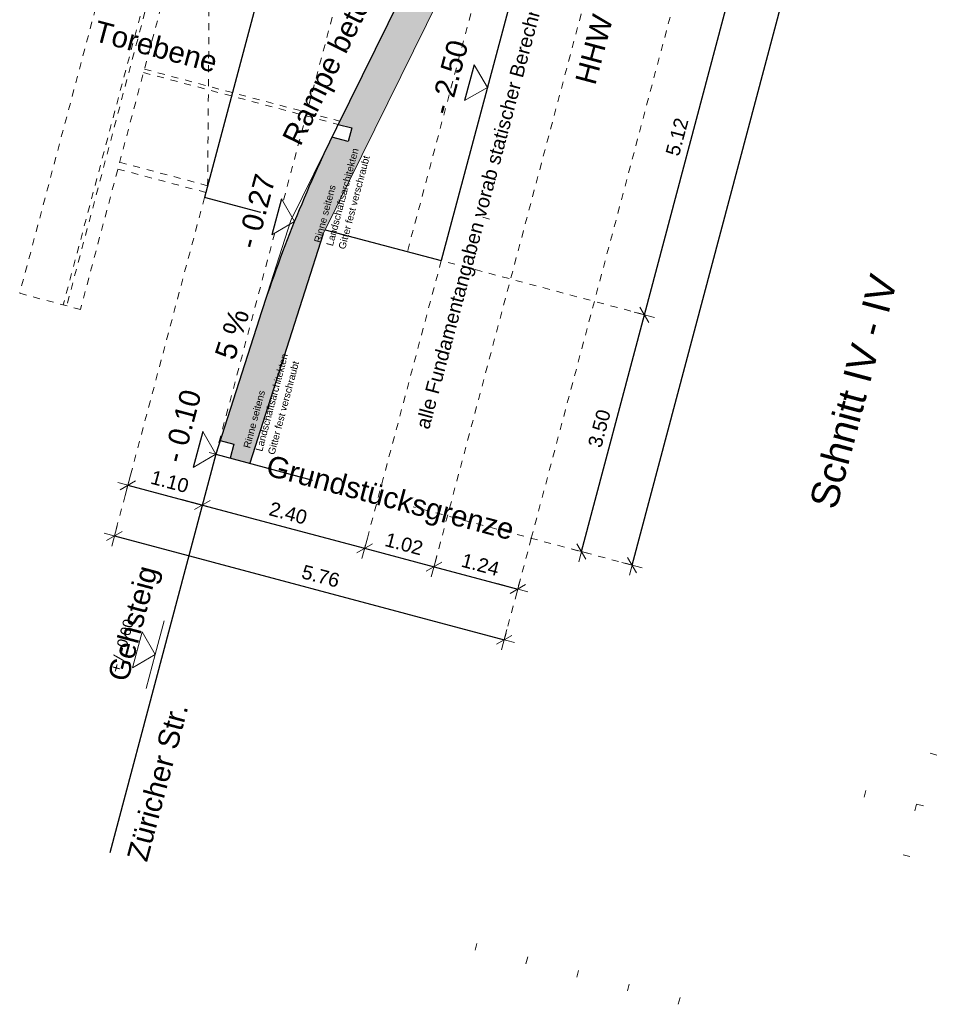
# Model space of a CAD drawing. Header units: metres. Extents: x 4462371 to 4462630, y 5328161 to 5328403.
# Tile 3 of 152: x 4462390 to 4462403, y 5328241 to 5328255. Entities that reach past the tile are written whole.
import ezdxf

# ---------------------------------------------------------------- set-up
doc = ezdxf.new("R2010")
doc.units = ezdxf.units.M
doc.header["$PDMODE"] = 65
doc.linetypes.add('AUSGEZOGEN', pattern=[0])
doc.linetypes.add('VERDECKT2_S2', pattern=[0.15, 0.1, -0.05])
doc.layers.add('Maßlinie_Allgemein', color=7, linetype='AUSGEZOGEN', lineweight=13)
doc.layers.add('Standard', color=7, linetype='AUSGEZOGEN', lineweight=13)
doc.styles.add('ARIAL', font='ARIAL.TTF')
doc.dimstyles.new('_DIMSTYLE_12', dxfattribs={"dimtxt": 0.2, "dimasz": 0.3, "dimexe": 0, "dimexo": 0, "dimgap": 0.1, "dimtad": 2, "dimrnd": 0.01, "dimzin": 4, "dimdsep": 46, "dimtxsty": 'ARIAL', "dimblk1": 'ALL_ML_STRICH', "dimblk2": 'ALL_ML_STRICH', "dimsah": 1, "dimcen": 0, "dimclrd": 7, "dimclre": 7, "dimclrt": 7, "dimadec": 0, "dimazin": 0, "dimtfac": 1, "dimtdec": 0, "dimtix": 1, "dimtmove": 2, "dimatfit": 3, "dimfxl": 0, "dimtzin": 0, "dimlwd": 0, "dimlwe": 13, "dimarcsym": 0})

# ---------------------------------------------------------------- blocks, each defined once
blk = doc.blocks.new('ALL_ML_STRICH')
at = {"color": 0, "linetype": 'ByBlock', "lineweight": -2}
for p, q in [((0, -0.5), (0, 0.5)), ((-1, 0), (0.5, 0)), ((-0.3, -0.3), (0.3, 0.3))]:
    blk.add_line(p, q, dxfattribs=at)
blk = doc.blocks.new('*D313')
at = {"layer": 'DEFPOINTS', "color": 7, "linetype": 'AUSGEZOGEN', "lineweight": 13}
for p in [(4462402.366, 5328265.408), (4462394.391, 5328248.019), (4462398.952, 5328246.804)]:
    blk.add_point(p, dxfattribs=at)
at = {"layer": 'Maßlinie_Allgemein', "color": 7, "linetype": 'AUSGEZOGEN', "lineweight": -2}
for p, q in [((4462398.952, 5328246.804), (4462403.805, 5328265.025)), ((4462403.805, 5328265.025), (4462403.805, 5328265.025)), ((4462398.952, 5328246.804), (4462398.952, 5328246.804))]:
    blk.add_line(p, q, dxfattribs=at)
at = {"layer": 'Maßlinie_Allgemein', "color": 7, "linetype": 'AUSGEZOGEN', "lineweight": 13, "xscale": 0.3, "yscale": 0.3, "zscale": 0.3}
for p, rotation in [((4462403.805, 5328265.025), 75.08618480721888), ((4462398.952, 5328246.804), 255.0861848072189)]:
    blk.add_blockref('ALL_ML_STRICH', p, dxfattribs=dict(at, rotation=rotation))
at = {"layer": 'Maßlinie_Allgemein', "color": 7, "linetype": 'AUSGEZOGEN', "lineweight": 13, "insert": (4462401.184, 5328255.973), "char_height": 0.2, "width": 1, "attachment_point": 5, "rotation": 75.0862, "style": 'ARIAL'}
blk.add_mtext('\\A1;{\\A1;{18.86\\H0.132000;\\S^ ;}}', dxfattribs=at)
blk = doc.blocks.new('*D316')
at = {"layer": 'DEFPOINTS', "color": 7, "linetype": 'AUSGEZOGEN', "lineweight": 13}
for p in [(4462395.291, 5328251.401), (4462394.391, 5328248.019), (4462398.228, 5328246.997)]:
    blk.add_point(p, dxfattribs=at)
at = {"layer": 'Maßlinie_Allgemein', "color": 7, "linetype": 'AUSGEZOGEN', "lineweight": -2}
for p, q in [((4462398.228, 5328246.997), (4462399.128, 5328250.379)), ((4462399.128, 5328250.379), (4462399.128, 5328250.379)), ((4462398.228, 5328246.997), (4462398.228, 5328246.997))]:
    blk.add_line(p, q, dxfattribs=at)
at = {"layer": 'Maßlinie_Allgemein', "color": 7, "linetype": 'AUSGEZOGEN', "lineweight": 13, "xscale": 0.3, "yscale": 0.3, "zscale": 0.3}
for p, rotation in [((4462399.128, 5328250.379), 75.08618481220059), ((4462398.228, 5328246.997), 255.0861848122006)]:
    blk.add_blockref('ALL_ML_STRICH', p, dxfattribs=dict(at, rotation=rotation))
at = {"layer": 'Maßlinie_Allgemein', "color": 7, "linetype": 'AUSGEZOGEN', "lineweight": 13, "insert": (4462398.485, 5328248.755), "char_height": 0.2, "width": 0.8, "attachment_point": 5, "rotation": 75.0862, "style": 'ARIAL'}
blk.add_mtext('\\A1;{\\A1;{3.50\\H0.132000;\\S^ ;}}', dxfattribs=at)
blk = doc.blocks.new('*D317')
at = {"layer": 'DEFPOINTS', "color": 7, "linetype": 'AUSGEZOGEN', "lineweight": 13}
for p in [(4462398.534, 5328255.832), (4462395.291, 5328251.401), (4462399.128, 5328250.379)]:
    blk.add_point(p, dxfattribs=at)
at = {"layer": 'Maßlinie_Allgemein', "color": 7, "linetype": 'AUSGEZOGEN', "lineweight": -2}
for p, q in [((4462399.128, 5328250.379), (4462400.445, 5328255.323)), ((4462400.445, 5328255.323), (4462400.445, 5328255.323)), ((4462399.128, 5328250.379), (4462399.128, 5328250.379))]:
    blk.add_line(p, q, dxfattribs=at)
at = {"layer": 'Maßlinie_Allgemein', "color": 7, "linetype": 'AUSGEZOGEN', "lineweight": 13, "xscale": 0.3, "yscale": 0.3, "zscale": 0.3}
for p, rotation in [((4462400.445, 5328255.323), 75.08618481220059), ((4462399.128, 5328250.379), 255.0861848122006)]:
    blk.add_blockref('ALL_ML_STRICH', p, dxfattribs=dict(at, rotation=rotation))
at = {"layer": 'Maßlinie_Allgemein', "color": 7, "linetype": 'AUSGEZOGEN', "lineweight": 13, "insert": (4462399.594, 5328252.918), "char_height": 0.2, "width": 0.8, "attachment_point": 5, "rotation": 75.0862, "style": 'ARIAL'}
blk.add_mtext('\\A1;{\\A1;{5.12\\H0.132000;\\S^ ;}}', dxfattribs=at)
blk = doc.blocks.new('*D326')
at = {"layer": 'DEFPOINTS', "color": 7, "linetype": 'AUSGEZOGEN', "lineweight": 13}
for p in [(4462392.847, 5328252.052), (4462391.754, 5328247.945), (4462392.837, 5328247.739)]:
    blk.add_point(p, dxfattribs=at)
at = {"layer": 'Maßlinie_Allgemein', "color": 7, "linetype": 'AUSGEZOGEN', "lineweight": -2}
for p, q in [((4462391.754, 5328247.945), (4462391.754, 5328247.945)), ((4462391.754, 5328247.945), (4462392.817, 5328247.662)), ((4462392.817, 5328247.662), (4462392.817, 5328247.662))]:
    blk.add_line(p, q, dxfattribs=at)
at = {"layer": 'Maßlinie_Allgemein', "color": 7, "linetype": 'AUSGEZOGEN', "lineweight": 13, "xscale": 0.3, "yscale": 0.3, "zscale": 0.3}
for p, rotation in [((4462391.754, 5328247.945), 165.08618514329), ((4462392.817, 5328247.662), 345.0861851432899)]:
    blk.add_blockref('ALL_ML_STRICH', p, dxfattribs=dict(at, rotation=rotation))
at = {"layer": 'Maßlinie_Allgemein', "color": 7, "linetype": 'AUSGEZOGEN', "lineweight": 13, "insert": (4462392.352, 5328247.996), "char_height": 0.2, "width": 0.8, "attachment_point": 5, "rotation": 345.0862, "style": 'ARIAL'}
blk.add_mtext('\\A1;{\\A1;{1.10\\H0.132000;\\S^ ;}}', dxfattribs=at)
blk = doc.blocks.new('*D327')
at = {"layer": 'DEFPOINTS', "color": 7, "linetype": 'AUSGEZOGEN', "lineweight": 13}
for p in [(4462396.228, 5328251.152), (4462392.817, 5328247.662), (4462392.837, 5328247.739)]:
    blk.add_point(p, dxfattribs=at)
at = {"layer": 'Maßlinie_Allgemein', "color": 7, "linetype": 'AUSGEZOGEN', "lineweight": -2}
for p, q in [((4462392.817, 5328247.662), (4462392.817, 5328247.662)), ((4462392.817, 5328247.662), (4462395.134, 5328247.045)), ((4462395.134, 5328247.045), (4462395.134, 5328247.045))]:
    blk.add_line(p, q, dxfattribs=at)
at = {"layer": 'Maßlinie_Allgemein', "color": 7, "linetype": 'AUSGEZOGEN', "lineweight": 13, "xscale": 0.3, "yscale": 0.3, "zscale": 0.3}
for p, rotation in [((4462392.817, 5328247.662), 165.08618514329), ((4462395.134, 5328247.045), 345.0861851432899)]:
    blk.add_blockref('ALL_ML_STRICH', p, dxfattribs=dict(at, rotation=rotation))
at = {"layer": 'Maßlinie_Allgemein', "color": 7, "linetype": 'AUSGEZOGEN', "lineweight": 13, "insert": (4462394.042, 5328247.546), "char_height": 0.2, "width": 0.8, "attachment_point": 5, "rotation": 345.0862, "style": 'ARIAL'}
blk.add_mtext('\\A1;{\\A1;{2.40\\H0.132000;\\S^ ;}}', dxfattribs=at)
blk = doc.blocks.new('*D328')
at = {"layer": 'DEFPOINTS', "color": 7, "linetype": 'AUSGEZOGEN', "lineweight": 13}
for p in [(4462398.534, 5328255.832), (4462396.228, 5328251.152), (4462395.134, 5328247.045)]:
    blk.add_point(p, dxfattribs=at)
at = {"layer": 'Maßlinie_Allgemein', "color": 7, "linetype": 'AUSGEZOGEN', "lineweight": -2}
for p, q in [((4462395.134, 5328247.045), (4462395.134, 5328247.045)), ((4462395.134, 5328247.045), (4462396.124, 5328246.781)), ((4462396.124, 5328246.781), (4462396.124, 5328246.781))]:
    blk.add_line(p, q, dxfattribs=at)
at = {"layer": 'Maßlinie_Allgemein', "color": 7, "linetype": 'AUSGEZOGEN', "lineweight": 13, "xscale": 0.3, "yscale": 0.3, "zscale": 0.3}
for p, rotation in [((4462395.134, 5328247.045), 165.08618514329), ((4462396.124, 5328246.781), 345.0861851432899)]:
    blk.add_blockref('ALL_ML_STRICH', p, dxfattribs=dict(at, rotation=rotation))
at = {"layer": 'Maßlinie_Allgemein', "color": 7, "linetype": 'AUSGEZOGEN', "lineweight": 13, "insert": (4462395.696, 5328247.106), "char_height": 0.2, "width": 0.8, "attachment_point": 5, "rotation": 345.0862, "style": 'ARIAL'}
blk.add_mtext('\\A1;{\\A1;{1.02\\H0.132000;\\S^ ;}}', dxfattribs=at)
blk = doc.blocks.new('*D329')
at = {"layer": 'DEFPOINTS', "color": 7, "linetype": 'AUSGEZOGEN', "lineweight": 13}
for p in [(4462400.389, 5328257.989), (4462398.534, 5328255.832), (4462396.124, 5328246.781)]:
    blk.add_point(p, dxfattribs=at)
at = {"layer": 'Maßlinie_Allgemein', "color": 7, "linetype": 'AUSGEZOGEN', "lineweight": -2}
for p, q in [((4462396.124, 5328246.781), (4462396.124, 5328246.781)), ((4462396.124, 5328246.781), (4462397.32, 5328246.463)), ((4462397.32, 5328246.463), (4462397.32, 5328246.463))]:
    blk.add_line(p, q, dxfattribs=at)
at = {"layer": 'Maßlinie_Allgemein', "color": 7, "linetype": 'AUSGEZOGEN', "lineweight": 13, "xscale": 0.3, "yscale": 0.3, "zscale": 0.3}
for p, rotation in [((4462396.124, 5328246.781), 165.08618514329), ((4462397.32, 5328246.463), 345.0861851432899)]:
    blk.add_blockref('ALL_ML_STRICH', p, dxfattribs=dict(at, rotation=rotation))
at = {"layer": 'Maßlinie_Allgemein', "color": 7, "linetype": 'AUSGEZOGEN', "lineweight": 13, "insert": (4462396.787, 5328246.812), "char_height": 0.2, "width": 0.8, "attachment_point": 5, "rotation": 345.0862, "style": 'ARIAL'}
blk.add_mtext('\\A1;{\\A1;{1.24\\H0.132000;\\S^ ;}}', dxfattribs=at)
blk = doc.blocks.new('*D330')
at = {"layer": 'DEFPOINTS', "color": 7, "linetype": 'AUSGEZOGEN', "lineweight": 13}
for p in [(4462400.389, 5328257.989), (4462392.847, 5328252.052), (4462391.561, 5328247.221)]:
    blk.add_point(p, dxfattribs=at)
at = {"layer": 'Maßlinie_Allgemein', "color": 7, "linetype": 'AUSGEZOGEN', "lineweight": -2}
for p, q in [((4462391.561, 5328247.221), (4462391.561, 5328247.221)), ((4462391.561, 5328247.221), (4462397.127, 5328245.738)), ((4462397.127, 5328245.738), (4462397.127, 5328245.738))]:
    blk.add_line(p, q, dxfattribs=at)
at = {"layer": 'Maßlinie_Allgemein', "color": 7, "linetype": 'AUSGEZOGEN', "lineweight": 13, "xscale": 0.3, "yscale": 0.3, "zscale": 0.3}
for p, rotation in [((4462391.561, 5328247.221), 165.086185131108), ((4462397.127, 5328245.738), 345.086185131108)]:
    blk.add_blockref('ALL_ML_STRICH', p, dxfattribs=dict(at, rotation=rotation))
at = {"layer": 'Maßlinie_Allgemein', "color": 7, "linetype": 'AUSGEZOGEN', "lineweight": 13, "insert": (4462394.507, 5328246.646), "char_height": 0.2, "width": 0.8, "attachment_point": 5, "rotation": 345.0862, "style": 'ARIAL'}
blk.add_mtext('\\A1;{\\A1;{5.76\\H0.132000;\\S^ ;}}', dxfattribs=at)

msp = doc.modelspace()

# ---------------------------------------------------------------- hatches: boundary and pattern name
at = {"layer": 'Standard', "linetype": 'VERDECKT2_S2', "lineweight": 18}
for points in [[(4462394.13265, 5328251.70981), (4462394.32583, 5328251.65836), (4462394.57226, 5328251.59273), (4462398.03217, 5328258.61685), (4462397.53945, 5328258.74808), (4462394.75548, 5328253.09622), (4462394.94874, 5328253.04475), (4462394.89727, 5328252.85148), (4462394.66718, 5328252.91276), (4462394.52048, 5328252.60548), (4462394.31972, 5328252.15692)], [(4462394.32583, 5328251.65836), (4462394.13265, 5328251.70981), (4462394.05815, 5328251.52268), (4462394.05216, 5328251.50785), (4462393.90262, 5328251.11405), (4462393.76141, 5328250.71718), (4462393.62859, 5328250.31743), (4462393.07276, 5328248.58374), (4462393.26602, 5328248.53226), (4462393.21289, 5328248.33277), (4462393.49296, 5328248.25817), (4462394.54298, 5328251.53329), (4462394.57226, 5328251.59273)]]:
    msp.add_hatch(color=254, dxfattribs=at).paths.add_polyline_path(points)

# ---------------------------------------------------------------- linework, layer by layer
at = {"layer": 'Standard', "color": 7, "linetype": 'VERDECKT2_S2', "lineweight": 13}
for p, q in [((4462394.63837, 5328267.31445), (4462390.20932, 5328250.68502)), ((4462395.22343, 5328267.01043), (4462390.83124, 5328250.51938)), ((4462395.46873, 5328266.9451), (4462391.07654, 5328250.45405)), ((4462395.24032, 5328266.87658), (4462390.8803, 5328250.50631)), ((4462392.90341, 5328253.64124), (4462392.93239, 5328257.42208)), ((4462391.97732, 5328253.83614), (4462394.75548, 5328253.09622)), ((4462391.99019, 5328253.88446), (4462394.77801, 5328253.14196)), ((4462392.89252, 5328252.2212), (4462392.90301, 5328253.5896)), ((4462391.63631, 5328252.55578), (4462392.89252, 5328252.2212)), ((4462392.86679, 5328252.12457), (4462391.61058, 5328252.45915)), ((4462390.20932, 5328250.68502), (4462391.07654, 5328250.45405))]:
    msp.add_line(p, q, dxfattribs=at)
at = {"layer": 'Standard', "color": 7, "linetype": 'AUSGEZOGEN', "lineweight": 25}
for p, q in [((4462396.79958, 5328266.89076), (4462392.84748, 5328252.0521)), ((4462400.35842, 5328264.471), (4462394.73221, 5328253.04898)), ((4462397.5445, 5328256.09539), (4462396.22783, 5328251.15178)), ((4462396.69818, 5328253.94806), (4462396.56169, 5328253.4356)), ((4462394.75548, 5328253.09622), (4462394.94874, 5328253.04475)), ((4462394.94874, 5328253.04475), (4462394.89727, 5328252.85148)), ((4462394.89727, 5328252.85148), (4462394.66591, 5328252.9131)), ((4462393.6542, 5328251.83724), (4462392.84748, 5328252.0521)), ((4462393.94458, 5328252.03431), (4462393.8081, 5328251.52184)), ((4462394.57226, 5328251.59273), (4462396.22783, 5328251.15178)), ((4462394.54298, 5328251.53329), (4462393.49296, 5328248.25817)), ((4462393.62859, 5328250.31743), (4462393.00965, 5328248.3869)), ((4462392.82166, 5328248.71137), (4462392.68517, 5328248.19891)), ((4462393.07276, 5328248.58374), (4462393.26602, 5328248.53226)), ((4462393.26602, 5328248.53226), (4462393.21289, 5328248.33277)), ((4462393.00965, 5328248.3869), (4462391.49399, 5328242.69614)), ((4462393.00965, 5328248.3869), (4462394.39056, 5328248.01911))]:
    msp.add_line(p, q, dxfattribs=at)
at = {"layer": 'Standard', "color": 7, "linetype": 'VERDECKT2_S2', "lineweight": 18}
for p, q in [((4462397.86252, 5328266.60765), (4462393.96959, 5328251.99114)), ((4462397.51267, 5328247.18757), (4462401.04783, 5328260.4608)), ((4462397.06134, 5328256.22407), (4462395.74363, 5328251.27654)), ((4462398.534, 5328255.83184), (4462396.12353, 5328246.78141)), ((4462392.84748, 5328252.0521), (4462391.56065, 5328247.22053)), ((4462393.85126, 5328251.54685), (4462393.00965, 5328248.3869)), ((4462396.22783, 5328251.15178), (4462395.13403, 5328247.04495)), ((4462399.12842, 5328250.37925), (4462396.22783, 5328251.15178)), ((4462398.95237, 5328246.80413), (4462395.82471, 5328247.63714)), ((4462397.51267, 5328247.18757), (4462397.12662, 5328245.7381))]:
    msp.add_line(p, q, dxfattribs=at)
at = {"layer": 'Standard', "color": 7, "linetype": 'AUSGEZOGEN', "lineweight": 13}
for p, q in [((4462401.49208, 5328265.64097), (4462394.54298, 5328251.53329)), ((4462396.88616, 5328253.62359), (4462396.69818, 5328253.94806)), ((4462396.88616, 5328253.62359), (4462396.56169, 5328253.4356)), ((4462394.07953, 5328251.72396), (4462394.73221, 5328253.04898)), ((4462394.13257, 5328251.70983), (4462393.94458, 5328252.03431)), ((4462394.07953, 5328251.72396), (4462393.62859, 5328250.31743)), ((4462394.13257, 5328251.70983), (4462393.8081, 5328251.52184)), ((4462393.00965, 5328248.3869), (4462392.82166, 5328248.71137)), ((4462393.00965, 5328248.3869), (4462392.68517, 5328248.19891)), ((4462393.00965, 5328248.3869), (4462392.91302, 5328248.41263)), ((4462392.14433, 5328245.52651), (4462392.27302, 5328246.00966)), ((4462392.14433, 5328245.52651), (4462392.01565, 5328245.04335)), ((4462403.30383, 5328244.09288), (4462403.2072, 5328244.11861)), ((4462402.28944, 5328243.5869), (4462402.26371, 5328243.49027)), ((4462403.01418, 5328243.39388), (4462402.98844, 5328243.29725)), ((4462403.11081, 5328243.36814), (4462403.01418, 5328243.39388)), ((4462402.91778, 5328242.64341), (4462402.82115, 5328242.66914)), ((4462396.73771, 5328241.40303), (4462396.71198, 5328241.30639)), ((4462396.73771, 5328241.40303), (4462396.71198, 5328241.30639)), ((4462397.46245, 5328241.21), (4462397.43671, 5328241.11337)), ((4462398.18718, 5328241.01698), (4462398.16145, 5328240.92035)), ((4462398.91192, 5328240.82395), (4462398.88618, 5328240.72732)), ((4462399.63665, 5328240.63093), (4462399.61092, 5328240.5343))]:
    msp.add_line(p, q, dxfattribs=at)
at = {"layer": 'Standard', "color": 52, "linetype": 'AUSGEZOGEN', "lineweight": 13}
for p, q in [((4462396.91852, 5328251.74397), (4462396.82189, 5328251.76971)), ((4462391.95634, 5328245.85098), (4462391.81986, 5328245.33852)), ((4462392.14433, 5328245.52651), (4462391.95634, 5328245.85098)), ((4462392.14433, 5328245.52651), (4462391.81986, 5328245.33852))]:
    msp.add_line(p, q, dxfattribs=at)
at = {"layer": 'Standard', "color": 7, "linetype": 'AUSGEZOGEN', "lineweight": 25}
msp.add_arc((4462412.67371, 5328244.21143), 20, 153.776253, 162.22378, dxfattribs=at)

# ---------------------------------------------------------------- texts
at = {"layer": 'Standard', "color": 7, "linetype": 'AUSGEZOGEN', "lineweight": 18, "style": 'ARIAL'}
for s, insert, char_height, width, attachment_point, rotation in [('\\W1.00;HHW\\~auf\\~542,3\\~-\\~543,4', (4462399.02991, 5328255.69977), 0.3, 4.4504549, 8, 75.086185), ('\\W1.00;Rampe\\~betoniert', (4462394.98124, 5328254.12033), 0.3, 3.2657307, 8, 63.776253), ('\\W1.01;alle\\~Fundamentangaben\\~vorab\\~statischer\\~Berechnung', (4462396.11174, 5328248.71598), 0.2, 6.7839223, 7, 75.086185), ('\\W1.00;-\\~2.50', (4462396.48488, 5328253.73046), 0.3, 1.2249721, 8, 75.086185), ('\\W1.00;-\\~0.27', (4462393.73139, 5328251.81668), 0.3, 1.2249721, 8, 75.086185), ('{\\fArial|i0|b0;\\H0.300000;\\W1.000000;\\C7;5 %}\\P', (4462393.38753, 5328250.05585), 0.3, 0.8747934, 8, 72.158096), ('\\W0.98;-\\~0.10', (4462392.67671, 5328248.74998), 0.3, 1.2218178, 8, 75.086185), ('\\W1.00;Grundstücksgrenze', (4462393.73453, 5328248.19383), 0.3, 3.8006148, 4, 345.086185), ('\\W1.00;Gehsteig', (4462391.46007, 5328245.20147), 0.3, 1.8354196, 1, 75.086185), ('\\W1.00;Züricher\\~Str.', (4462391.73556, 5328242.6318), 0.3, 2.460117, 1, 75.086185)]:
    msp.add_mtext(s, dxfattribs=dict(at, insert=insert, char_height=char_height, width=width, attachment_point=attachment_point, rotation=rotation))
at = {"layer": 'Standard', "color": 7, "linetype": 'AUSGEZOGEN', "lineweight": 13, "attachment_point": 8, "style": 'ARIAL'}
for s, insert, char_height, width, rotation in [('\\W1.00;Torebene', (4462392.11414, 5328254.05842), 0.3, 1.9556929, 345.086185), ('\\W1.00;+\\~/\\~-0.00', (4462391.74315, 5328245.63336), 0.15, 0.8498792, 75.086185)]:
    msp.add_mtext(s, dxfattribs=dict(at, insert=insert, char_height=char_height, width=width, rotation=rotation))
at = {"layer": 'Standard', "color": 7, "linetype": 'AUSGEZOGEN', "lineweight": 18, "char_height": 0.1, "width": 1.4936029, "attachment_point": 1, "rotation": 75.086185, "line_spacing_factor": 1.084337, "style": 'ARIAL'}
for insert in [(4462394.40862, 5328251.42448), (4462393.40028, 5328248.49165)]:
    msp.add_mtext('{\\fArial|i0|b0;\\H0.100000;\\W1.000000;\\C7;Rinne seitens}\\P{\\fArial|i0|b0;\\H0.100000;\\W1.000000;\\C7;Landschaftsarchitekten}\\P{\\fArial|i0|b0;\\H0.100000;\\W1.000000;\\C7;Gitter fest verschraubt}\\P', dxfattribs=dict(at, insert=insert))
at = {"layer": 'Standard', "color": 52, "linetype": 'AUSGEZOGEN', "lineweight": 13, "insert": (4462401.87027, 5328247.57927), "char_height": 0.4, "width": 3.6129668, "attachment_point": 7, "rotation": 75.086185, "style": 'ARIAL'}
msp.add_mtext('\\W1.00;Schnitt\\~IV\\~-\\~IV', dxfattribs=at)

# ---------------------------------------------------------------- dimensions: what is measured, and where the dimension line sits
at = {"layer": 'Maßlinie_Allgemein', "color": 7, "linetype": 'AUSGEZOGEN', "lineweight": 13}
for base, p1, p2, angle, picture, middle in [((4462403.80525, 5328265.02488), (4462398.95237, 5328246.80413), (4462403.80525, 5328265.02488), 75.086185, '*D313', (4462401.18401, 5328255.97345)), ((4462397.12662, 5328245.7381), (4462391.56065, 5328247.22053), (4462397.12662, 5328245.7381), 345.086185, '*D330', (4462394.50665, 5328246.6464)), ((4462397.31965, 5328246.46284), (4462396.12353, 5328246.78141), (4462397.31965, 5328246.46284), 345.086185, '*D329', (4462396.78742, 5328246.81156)), ((4462396.12353, 5328246.78141), (4462395.13403, 5328247.04495), (4462396.12353, 5328246.78141), 345.086185, '*D328', (4462395.69608, 5328247.10576)), ((4462400.44509, 5328255.32285), (4462399.12842, 5328250.37925), (4462400.44509, 5328255.32285), 75.086185, '*D317', (4462399.59417, 5328252.91835)), ((4462392.81662, 5328247.66216), (4462391.75368, 5328247.94526), (4462392.81662, 5328247.66216), 345.086185, '*D326', (4462392.35179, 5328247.99646)), ((4462399.12842, 5328250.37925), (4462398.22764, 5328246.99715), (4462399.12842, 5328250.37925), 75.086185, '*D316', (4462398.48514, 5328248.75488)), ((4462395.13403, 5328247.04495), (4462392.81662, 5328247.66216), (4462395.13403, 5328247.04495), 345.086185, '*D327', (4462394.04197, 5328247.54631))]:
    dim = msp.add_linear_dim(base=base, p1=p1, p2=p2, angle=angle, dimstyle='_DIMSTYLE_12', override={"dimpost": '<>', "dimclrd": 7, "dimclre": 7, "dimclrt": 7, "dimlwd": 0, "dimlwe": 13}, dxfattribs=at)
    dim.commit()
    dim.dimension.update_dxf_attribs({"geometry": picture, "text_midpoint": middle, "dimtype": 160})

doc.saveas('drawing.dxf')
